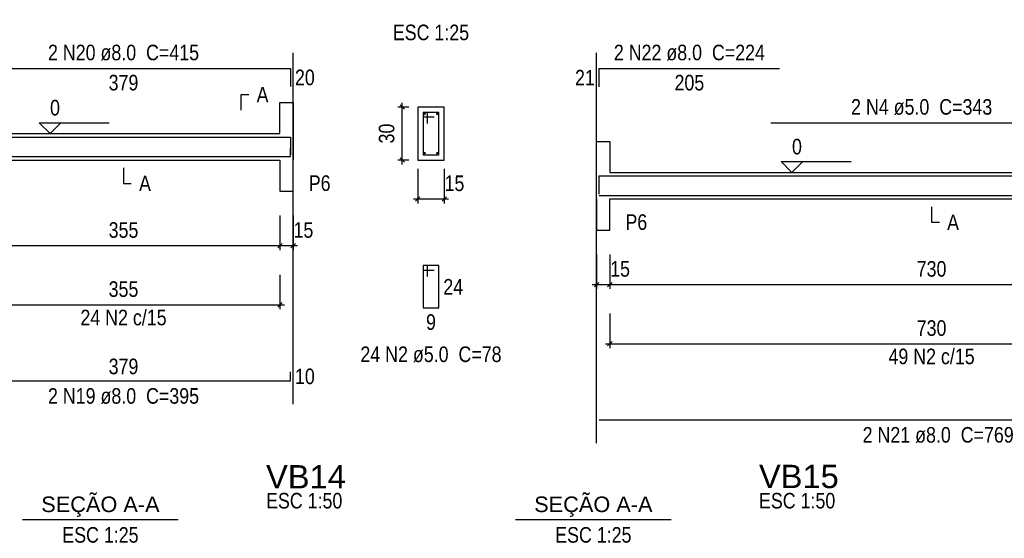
# Model space of a CAD drawing. Extents: x 1874 to 2462, y -2142 to -2023.
# Tile 49 of 74: x 2236 to 2258, y -2064 to -2052. Entities that reach past the tile are written whole.
import ezdxf

# ---------------------------------------------------------------- set-up
doc = ezdxf.new("R2010")
doc.units = 0
doc.header["$LTSCALE"] = 0.1
doc.header["$MEASUREMENT"] = 0
doc.header["$PDMODE"] = 3
doc.header["$PDSIZE"] = 0.1
doc.layers.get('0').update_dxf_attribs({"linetype": 'CONTINUOUS', "lineweight": 25})
doc.layers.get('DEFPOINTS').update_dxf_attribs({"linetype": 'CONTINUOUS', "lineweight": 25})
for name, color, linetype, lineweight in [('Descrição da armadura', 7, 'CONTINUOUS', 5), ('DT-Barras na forma', 20, 'CONTINUOUS', 30), ('DT-Barras no corte', 20, 'CONTINUOUS', 5), ('DT-Barras rebatidas', 20, 'CONTINUOUS', 30), ('DT-Cotas', 1, 'CONTINUOUS', 9), ('DT-Forma', 130, 'CONTINUOUS', 30), ('DT-Pontilhado', 3, 'CONTINUOUS', 25), ('DT-Textos', 7, 'CONTINUOUS', 25), ('DT-Título', 7, 'CONTINUOUS', 25), ('Textos armaduras', 7, 'CONTINUOUS', 5)]:
    doc.layers.add(name, color=color, linetype=linetype, lineweight=lineweight)
doc.styles.add('ARIAL', font='arial.ttf')
doc.styles.add('ArialNarrow', font='ARIALN.TTF')
doc.dimstyles.new('UM_25.000000', dxfattribs={"dimtxt": 0.18, "dimasz": 0.1, "dimexe": 0.1, "dimexo": 0.2, "dimgap": 0, "dimtad": 1, "dimtih": 1, "dimtoh": 1, "dimdec": 0, "dimlfac": 25, "dimzin": 0, "dimdsep": 46, "dimtxsty": 'Standard', "dimblk": 'CLOSED', "dimblk1": 'CLOSED', "dimblk2": 'CLOSED', "dimcen": 0.09, "dimdle": 0.1, "dimadec": 0, "dimazin": 2, "dimtfac": 1, "dimtdec": 4, "dimtofl": 0, "dimtmove": 0, "dimatfit": 3, "dimldrblk": 'CLOSED', "dimfxl": 1, "dimtolj": 1, "dimarcsym": 0})
doc.dimstyles.new('UM_50.000000', dxfattribs={"dimtxt": 0.18, "dimasz": 0.1, "dimexe": 0.1, "dimexo": 0.2, "dimgap": 0, "dimtad": 1, "dimtih": 1, "dimtoh": 1, "dimdec": 1, "dimlfac": 50, "dimzin": 0, "dimdsep": 46, "dimtxsty": 'Standard', "dimblk": 'CLOSED', "dimblk1": 'CLOSED', "dimblk2": 'CLOSED', "dimcen": 0.09, "dimdle": 0.1, "dimadec": 1, "dimazin": 2, "dimtfac": 1, "dimtdec": 4, "dimtofl": 0, "dimtmove": 0, "dimatfit": 3, "dimldrblk": 'CLOSED', "dimfxl": 1, "dimtolj": 1, "dimarcsym": 0})

# ---------------------------------------------------------------- blocks, each defined once
blk = doc.blocks.new('_OBLIQUE')
at = {"color": 0, "linetype": 'ByBlock', "lineweight": -2}
blk.add_line((-0.5, -0.5), (0.5, 0.5), dxfattribs=at)
blk = doc.blocks.new('*D4272')
at = {"layer": 'DEFPOINTS', "color": 0, "transparency": 16777216}
for p in [(2234.563, -2056.468), (2241.663, -2056.468), (2241.663, -2057.351)]:
    blk.add_point(p, dxfattribs=at)
at = {"layer": 'DT-Cotas', "color": 0, "lineweight": -2, "transparency": 16777216}
for p, q in [((2234.563, -2056.668), (2234.563, -2057.451)), ((2241.663, -2056.668), (2241.663, -2057.451)), ((2234.463, -2057.351), (2241.763, -2057.351))]:
    blk.add_line(p, q, dxfattribs=at)
at = {"layer": 'DT-Cotas', "color": 0, "lineweight": -2, "transparency": 16777216, "xscale": 0.1, "yscale": 0.1, "zscale": 0.1, "rotation": 180}
blk.add_blockref('_OBLIQUE', (2234.563, -2057.351), dxfattribs=at)
at = {"layer": 'DT-Cotas', "color": 0, "lineweight": -2, "transparency": 16777216, "xscale": 0.1, "yscale": 0.1, "zscale": 0.1}
blk.add_blockref('_OBLIQUE', (2241.663, -2057.351), dxfattribs=at)
at = {"layer": 'DT-Cotas', "transparency": 16777216, "insert": (2238.113, -2056.998), "char_height": 0.353, "attachment_point": 5, "style": 'ArialNarrow'}
blk.add_mtext('\\A1;355', dxfattribs=at)
blk = doc.blocks.new('*D4273')
at = {"layer": 'DEFPOINTS', "color": 0, "transparency": 16777216}
for p in [(2241.663, -2056.468), (2241.963, -2056.468), (2241.963, -2057.351)]:
    blk.add_point(p, dxfattribs=at)
at = {"layer": 'DT-Cotas', "color": 0, "lineweight": -2, "transparency": 16777216}
for p, q in [((2241.663, -2056.668), (2241.663, -2057.451)), ((2241.963, -2056.668), (2241.963, -2057.451)), ((2241.563, -2057.351), (2242.063, -2057.351))]:
    blk.add_line(p, q, dxfattribs=at)
at = {"layer": 'DT-Cotas', "color": 0, "lineweight": -2, "transparency": 16777216, "xscale": 0.1, "yscale": 0.1, "zscale": 0.1, "rotation": 180}
blk.add_blockref('_OBLIQUE', (2241.663, -2057.351), dxfattribs=at)
at = {"layer": 'DT-Cotas', "color": 0, "lineweight": -2, "transparency": 16777216, "xscale": 0.1, "yscale": 0.1, "zscale": 0.1}
blk.add_blockref('_OBLIQUE', (2241.963, -2057.351), dxfattribs=at)
at = {"layer": 'DT-Cotas', "transparency": 16777216, "insert": (2242.195, -2056.998), "char_height": 0.353, "attachment_point": 5, "rotation": 0.0057, "style": 'ArialNarrow'}
blk.add_mtext('\\A1;15', dxfattribs=at)
blk = doc.blocks.new('*D4274')
at = {"layer": 'DEFPOINTS', "color": 0, "transparency": 16777216}
for p in [(2244.437, -2054.209), (2244.79, -2054.209), (2244.79, -2055.409)]:
    blk.add_point(p, dxfattribs=at)
at = {"layer": 'DT-Cotas', "color": 0, "lineweight": -2, "transparency": 16777216}
for p, q in [((2244.59, -2054.209), (2244.337, -2054.209)), ((2244.437, -2055.509), (2244.437, -2054.109)), ((2244.59, -2055.409), (2244.337, -2055.409))]:
    blk.add_line(p, q, dxfattribs=at)
at = {"layer": 'DT-Cotas', "color": 0, "lineweight": -2, "transparency": 16777216, "xscale": 0.1, "yscale": 0.1, "zscale": 0.1}
for p, rotation in [((2244.437, -2054.209), 90), ((2244.437, -2055.409), 270)]:
    blk.add_blockref('_OBLIQUE', p, dxfattribs=dict(at, rotation=rotation))
at = {"layer": 'DT-Cotas', "transparency": 16777216, "insert": (2244.084, -2054.809), "char_height": 0.353, "attachment_point": 5, "rotation": 90, "style": 'ArialNarrow'}
blk.add_mtext('\\A1;30', dxfattribs=at)
blk = doc.blocks.new('*D4275')
at = {"layer": 'DEFPOINTS', "color": 0, "transparency": 16777216}
for p in [(2244.79, -2055.409), (2245.39, -2055.409), (2245.39, -2056.292)]:
    blk.add_point(p, dxfattribs=at)
at = {"layer": 'DT-Cotas', "color": 0, "lineweight": -2, "transparency": 16777216}
for p, q in [((2244.79, -2055.609), (2244.79, -2056.392)), ((2245.39, -2055.609), (2245.39, -2056.392)), ((2244.69, -2056.292), (2245.49, -2056.292))]:
    blk.add_line(p, q, dxfattribs=at)
at = {"layer": 'DT-Cotas', "color": 0, "lineweight": -2, "transparency": 16777216, "xscale": 0.1, "yscale": 0.1, "zscale": 0.1, "rotation": 180}
blk.add_blockref('_OBLIQUE', (2244.79, -2056.292), dxfattribs=at)
at = {"layer": 'DT-Cotas', "color": 0, "lineweight": -2, "transparency": 16777216, "xscale": 0.1, "yscale": 0.1, "zscale": 0.1}
blk.add_blockref('_OBLIQUE', (2245.39, -2056.292), dxfattribs=at)
at = {"layer": 'DT-Cotas', "transparency": 16777216, "insert": (2245.622, -2055.939), "char_height": 0.353, "attachment_point": 5, "rotation": 0.0057, "style": 'ArialNarrow'}
blk.add_mtext('\\A1;15', dxfattribs=at)
blk = doc.blocks.new('*D4276')
at = {"layer": 'DEFPOINTS', "color": 0, "transparency": 16777216}
for p in [(2234.563, -2057.81), (2241.663, -2057.81), (2241.663, -2058.692)]:
    blk.add_point(p, dxfattribs=at)
at = {"layer": 'DT-Cotas', "color": 0, "lineweight": -2, "transparency": 16777216}
for p, q in [((2234.563, -2058.01), (2234.563, -2058.792)), ((2241.663, -2058.01), (2241.663, -2058.792)), ((2234.463, -2058.692), (2241.763, -2058.692))]:
    blk.add_line(p, q, dxfattribs=at)
at = {"layer": 'DT-Cotas', "color": 0, "lineweight": -2, "transparency": 16777216, "xscale": 0.1, "yscale": 0.1, "zscale": 0.1, "rotation": 180}
blk.add_blockref('_OBLIQUE', (2234.563, -2058.692), dxfattribs=at)
at = {"layer": 'DT-Cotas', "color": 0, "lineweight": -2, "transparency": 16777216, "xscale": 0.1, "yscale": 0.1, "zscale": 0.1}
blk.add_blockref('_OBLIQUE', (2241.663, -2058.692), dxfattribs=at)
at = {"layer": 'DT-Cotas', "transparency": 16777216, "insert": (2238.113, -2058.339), "char_height": 0.353, "attachment_point": 5, "style": 'ArialNarrow'}
blk.add_mtext('\\A1;355', dxfattribs=at)
blk = doc.blocks.new('*D4277')
at = {"layer": 'DEFPOINTS', "color": 0, "transparency": 16777216}
for p in [(2248.848, -2057.351), (2249.148, -2057.351), (2249.148, -2058.233)]:
    blk.add_point(p, dxfattribs=at)
at = {"layer": 'DT-Cotas', "color": 0, "lineweight": -2, "transparency": 16777216}
for p, q in [((2248.848, -2057.551), (2248.848, -2058.333)), ((2249.148, -2057.551), (2249.148, -2058.333)), ((2248.748, -2058.233), (2249.248, -2058.233))]:
    blk.add_line(p, q, dxfattribs=at)
at = {"layer": 'DT-Cotas', "color": 0, "lineweight": -2, "transparency": 16777216, "xscale": 0.1, "yscale": 0.1, "zscale": 0.1, "rotation": 180}
blk.add_blockref('_OBLIQUE', (2248.848, -2058.233), dxfattribs=at)
at = {"layer": 'DT-Cotas', "color": 0, "lineweight": -2, "transparency": 16777216, "xscale": 0.1, "yscale": 0.1, "zscale": 0.1}
blk.add_blockref('_OBLIQUE', (2249.148, -2058.233), dxfattribs=at)
at = {"layer": 'DT-Cotas', "transparency": 16777216, "insert": (2249.38, -2057.88), "char_height": 0.353, "attachment_point": 5, "rotation": 0.0057, "style": 'ArialNarrow'}
blk.add_mtext('\\A1;15', dxfattribs=at)
blk = doc.blocks.new('*D4278')
at = {"layer": 'DEFPOINTS', "color": 0, "transparency": 16777216}
for p in [(2249.148, -2057.351), (2263.748, -2057.351), (2263.748, -2058.233)]:
    blk.add_point(p, dxfattribs=at)
at = {"layer": 'DT-Cotas', "color": 0, "lineweight": -2, "transparency": 16777216}
for p, q in [((2249.148, -2057.551), (2249.148, -2058.333)), ((2263.748, -2057.551), (2263.748, -2058.333)), ((2249.048, -2058.233), (2263.848, -2058.233))]:
    blk.add_line(p, q, dxfattribs=at)
at = {"layer": 'DT-Cotas', "color": 0, "lineweight": -2, "transparency": 16777216, "xscale": 0.1, "yscale": 0.1, "zscale": 0.1, "rotation": 180}
blk.add_blockref('_OBLIQUE', (2249.148, -2058.233), dxfattribs=at)
at = {"layer": 'DT-Cotas', "color": 0, "lineweight": -2, "transparency": 16777216, "xscale": 0.1, "yscale": 0.1, "zscale": 0.1}
blk.add_blockref('_OBLIQUE', (2263.748, -2058.233), dxfattribs=at)
at = {"layer": 'DT-Cotas', "transparency": 16777216, "insert": (2256.448, -2057.88), "char_height": 0.353, "attachment_point": 5, "style": 'ArialNarrow'}
blk.add_mtext('\\A1;730', dxfattribs=at)
blk = doc.blocks.new('*D4257')
at = {"layer": 'DEFPOINTS', "color": 0, "transparency": 16777216}
for p in [(2249.148, -2058.692), (2263.748, -2058.692), (2263.748, -2059.575)]:
    blk.add_point(p, dxfattribs=at)
at = {"layer": 'DT-Cotas', "color": 0, "lineweight": -2, "transparency": 16777216}
for p, q in [((2249.148, -2058.892), (2249.148, -2059.675)), ((2263.748, -2058.892), (2263.748, -2059.675)), ((2249.048, -2059.575), (2263.848, -2059.575))]:
    blk.add_line(p, q, dxfattribs=at)
at = {"layer": 'DT-Cotas', "color": 0, "lineweight": -2, "transparency": 16777216, "xscale": 0.1, "yscale": 0.1, "zscale": 0.1, "rotation": 180}
blk.add_blockref('_OBLIQUE', (2249.148, -2059.575), dxfattribs=at)
at = {"layer": 'DT-Cotas', "color": 0, "lineweight": -2, "transparency": 16777216, "xscale": 0.1, "yscale": 0.1, "zscale": 0.1}
blk.add_blockref('_OBLIQUE', (2263.748, -2059.575), dxfattribs=at)
at = {"layer": 'DT-Cotas', "transparency": 16777216, "insert": (2256.448, -2059.222), "char_height": 0.353, "attachment_point": 5, "style": 'ArialNarrow'}
blk.add_mtext('\\A1;730', dxfattribs=at)

msp = doc.modelspace()

# ---------------------------------------------------------------- linework, layer by layer
at = {"layer": 'DT-Barras na forma'}
for p, q in [((2245.0098, -2054.3294), (2244.9098, -2054.3294)), ((2244.9098, -2054.3294), (2244.9098, -2055.2894)), ((2245.2698, -2054.3294), (2244.9098, -2054.3294)), ((2244.9098, -2054.3294), (2244.9098, -2054.4294)), ((2244.9098, -2054.4294), (2245.1598, -2054.4294)), ((2245.0098, -2054.5794), (2245.0098, -2054.3294)), ((2245.2698, -2055.2894), (2245.2698, -2054.3294)), ((2244.9098, -2055.2894), (2245.2698, -2055.2894))]:
    msp.add_line(p, q, dxfattribs=at)
for points in [[(2234.3234, -2055.2921), (2234.3234, -2054.8874), (2241.9034, -2054.8874), (2241.9034, -2055.2921)], [(2234.3234, -2055.1314), (2234.3234, -2055.3314), (2241.9034, -2055.3314), (2241.9034, -2055.1314)], [(2248.908, -2056.185), (2248.908, -2055.7699), (2252.998, -2055.7699)], [(2252.798, -2055.7669), (2259.648, -2055.7669)], [(2248.908, -2056.2139), (2264.288, -2056.2139)]]:
    msp.add_lwpolyline(points, dxfattribs=at)
at = {"layer": 'DT-Barras no corte'}
for centre in [(2244.9458, -2054.3654), (2245.2338, -2054.3654), (2244.9458, -2055.2534), (2245.2338, -2055.2534)]:
    msp.add_circle(centre, 0.016, dxfattribs=at)
at = {"layer": 'DT-Barras rebatidas'}
for p, q in [((2234.3234, -2053.3342), (2241.9034, -2053.3342)), ((2241.9034, -2053.3342), (2241.9034, -2053.7389)), ((2248.908, -2053.7493), (2248.908, -2053.3342)), ((2248.908, -2053.3342), (2252.998, -2053.3342)), ((2252.798, -2054.5667), (2259.648, -2054.5667)), ((2245.0098, -2057.8039), (2244.9098, -2057.8039)), ((2244.9098, -2057.8039), (2244.9098, -2058.7639)), ((2245.2698, -2057.8039), (2244.9098, -2057.8039)), ((2244.9098, -2057.8039), (2244.9098, -2057.9039)), ((2245.0098, -2058.0539), (2245.0098, -2057.8039)), ((2245.2698, -2058.7639), (2245.2698, -2057.8039)), ((2244.9098, -2057.9039), (2245.1598, -2057.9039)), ((2244.9098, -2058.7639), (2245.2698, -2058.7639)), ((2241.9034, -2060.4146), (2241.9034, -2060.2146)), ((2234.3234, -2060.4146), (2241.9034, -2060.4146)), ((2248.908, -2061.2971), (2264.288, -2061.2971))]:
    msp.add_line(p, q, dxfattribs=at)
at = {"layer": 'DT-Forma'}
for p, q in [((2241.6634, -2054.8094), (2241.6634, -2054.1034)), ((2241.6634, -2054.1034), (2241.9634, -2054.1034)), ((2241.9634, -2054.1034), (2241.9634, -2054.8094)), ((2245.3898, -2054.2094), (2244.7898, -2054.2094)), ((2244.7898, -2054.2094), (2244.7898, -2055.4094)), ((2245.3898, -2055.4094), (2245.3898, -2054.2094)), ((2234.5634, -2054.8094), (2241.6634, -2054.8094)), ((2248.848, -2055.6919), (2248.848, -2054.9859)), ((2248.848, -2054.9859), (2249.148, -2054.9859)), ((2249.148, -2054.9859), (2249.148, -2055.6919)), ((2234.5634, -2055.4094), (2241.6634, -2055.4094)), ((2241.6634, -2055.4094), (2241.6634, -2056.1154)), ((2241.9634, -2056.1154), (2241.9634, -2055.4094)), ((2244.7898, -2055.4094), (2245.3898, -2055.4094)), ((2249.148, -2055.6919), (2263.748, -2055.6919)), ((2241.6634, -2056.1154), (2241.9634, -2056.1154)), ((2248.848, -2056.2919), (2248.848, -2056.9979)), ((2249.148, -2056.9979), (2249.148, -2056.2919)), ((2249.148, -2056.2919), (2263.748, -2056.2919)), ((2248.848, -2056.9979), (2249.148, -2056.9979))]:
    msp.add_line(p, q, dxfattribs=at)
at = {"layer": 'DT-Forma', "linetype": 'Continuous'}
for p, q in [((2241.9634, -2054.8094), (2241.9634, -2055.4094)), ((2248.848, -2056.2919), (2248.848, -2055.6919))]:
    msp.add_line(p, q, dxfattribs=at)
at = {"layer": 'DT-Pontilhado', "ltscale": 0.05}
for p, q in [((2241.9634, -2060.9441), (2241.9634, -2052.9812)), ((2248.848, -2061.8266), (2248.848, -2052.9812))]:
    msp.add_line(p, q, dxfattribs=at)
at = {"layer": 'DT-Textos'}
for p, q in [((2235.8245, -2063.5607), (2239.3545, -2063.5607)), ((2247.0091, -2063.5607), (2250.5391, -2063.5607))]:
    msp.add_line(p, q, dxfattribs=at)
for points in [[(2240.7809, -2054.2799), (2240.7809, -2053.9269), (2240.9574, -2053.9269)], [(2236.6934, -2054.5623), (2236.4463, -2054.8094), (2236.1992, -2054.5623), (2237.7877, -2054.5623)], [(2238.1134, -2055.5859), (2238.1134, -2055.9389), (2238.2899, -2055.9389)], [(2253.528, -2055.4448), (2253.2809, -2055.6919), (2253.0338, -2055.4448), (2254.6223, -2055.4448)], [(2256.448, -2056.4684), (2256.448, -2056.8214), (2256.6245, -2056.8214)]]:
    msp.add_lwpolyline(points, dxfattribs=at)

# ---------------------------------------------------------------- texts
at = {"layer": 'Descrição da armadura', "char_height": 0.353, "attachment_point": 8, "line_spacing_factor": 0.9, "style": 'ArialNarrow'}
for s, insert, width in [('2 N20 ø8.0  C=415', (2238.1137, -2053.1573), 7.2012), ('2 N22 ø8.0  C=224', (2250.9533, -2053.1573), 7.2012), ('2 N4 ø5.0  C=343', (2256.2233, -2054.3903), 6.7776), ('24 N2 c/15', (2238.1134, -2059.1618), 4.236), ('24 N2 ø5.0  C=78', (2245.0897, -2059.9993), 6.7776), ('49 N2 c/15', (2256.448, -2060.0443), 4.236), ('2 N19 ø8.0  C=395', (2238.1137, -2060.9443), 7.2012), ('2 N21 ø8.0  C=769', (2256.5983, -2061.8263), 7.2012)]:
    msp.add_mtext(s, dxfattribs=dict(at, insert=insert, width=width))
at = {"layer": 'DT-Textos', "char_height": 0.353, "line_spacing_factor": 0.798}
for s, insert, width, attachment_point, style in [('ESC 1:25', (2245.0897, -2052.6973), 3.3888, 8, 'ArialNarrow'), ('A', (2241.1337, -2054.1033), 0.4236, 7, 'ArialNarrow'), ('0', (2236.4467, -2054.4033), 0.4236, 7, 'ArialNarrow'), ('0', (2253.2813, -2055.2863), 0.4236, 7, 'ArialNarrow'), ('A', (2238.4667, -2056.1153), 0.4236, 7, 'ArialNarrow'), ('P6', (2242.3167, -2056.1153), 0.8472, 7, 'ArialNarrow'), ('P6', (2249.5013, -2056.9983), 0.8472, 7, 'ArialNarrow'), ('A', (2256.8013, -2056.9983), 0.4236, 7, 'ArialNarrow'), ('SEÇÃO A-A', (2237.5894, -2063.5006), 3.8124, 8, 'ARIAL'), ('ESC 1:50', (2241.348, -2063.3151), 3.3888, 7, 'ArialNarrow'), ('SEÇÃO A-A', (2248.774, -2063.5006), 3.8124, 8, 'ARIAL'), ('ESC 1:50', (2252.5326, -2063.3151), 3.3888, 7, 'ArialNarrow'), ('ESC 1:25', (2237.5894, -2064.0901), 3.3888, 8, 'ArialNarrow'), ('ESC 1:25', (2248.774, -2064.0901), 3.3888, 8, 'ArialNarrow')]:
    msp.add_mtext(s, dxfattribs=dict(at, insert=insert, width=width, attachment_point=attachment_point, style=style))
at = {"layer": 'DT-Título', "char_height": 0.5295, "width": 2.5416, "attachment_point": 7, "line_spacing_factor": 0.798, "style": 'ARIAL'}
for s, insert in [('VB14', (2241.348, -2062.8559)), ('VB15', (2252.5326, -2062.8559))]:
    msp.add_mtext(s, dxfattribs=dict(at, insert=insert))
at = {"layer": 'Textos armaduras', "char_height": 0.353, "line_spacing_factor": 0.9, "style": 'ArialNarrow'}
for s, insert, width, attachment_point in [('20', (2242.0034, -2053.3601), 1.2472, 1), ('21', (2248.808, -2053.7182), 1.2472, 9), ('379', (2238.1134, -2053.4781), 1.6708, 2), ('205', (2250.953, -2053.4781), 1.6708, 2), ('24', (2245.3698, -2058.1074), 1.2472, 1), ('9', (2245.0898, -2058.9078), 0.8236, 2), ('379', (2238.1134, -2060.2707), 1.6708, 8), ('10', (2242.0034, -2060.1381), 1.2472, 1)]:
    msp.add_mtext(s, dxfattribs=dict(at, insert=insert, width=width, attachment_point=attachment_point))

# ---------------------------------------------------------------- dimensions: what is measured, and where the dimension line sits
at = {"layer": 'DT-Cotas'}
dim = msp.add_linear_dim(base=(2244.4368, -2054.2094), p1=(2244.7898, -2055.4094), p2=(2244.7898, -2054.2094), angle=90, dimstyle='UM_25.000000', override={"dimtxt": 0.353, "dimasz": 0.1, "dimexe": 0.1, "dimexo": 0.2, "dimtad": 1, "dimtih": 0, "dimtoh": 0, "dimdec": 1, "dimlfac": 25, "dimzin": 8, "dimtxsty": 'ArialNarrow', "dimblk": 'OBLIQUE', "dimblk1": 'OBLIQUE', "dimblk2": 'OBLIQUE', "dimsah": 1, "dimdle": 0.1, "dimse1": 0, "dimse2": 0, "dimclrt": 256, "dimadec": 1, "dimazin": 3, "dimtmove": 2, "dimldrblk": 'OBLIQUE'}, dxfattribs=at)
dim.commit()
dim.dimension.update_dxf_attribs({"geometry": '*D4274', "text_midpoint": (2244.0838, -2054.8094), "dimtype": 160, "text_rotation": 90})
for base, p1, p2, dimstyle, override, picture, middle in [((2245.3898, -2056.2919), (2244.7898, -2055.4094), (2245.3898, -2055.4094), 'UM_25.000000', {"dimtxt": 0.353, "dimasz": 0.1, "dimexe": 0.1, "dimexo": 0.2, "dimtad": 1, "dimtih": 0, "dimtoh": 0, "dimdec": 1, "dimlfac": 25, "dimzin": 8, "dimtxsty": 'ArialNarrow', "dimblk": 'OBLIQUE', "dimblk1": 'OBLIQUE', "dimblk2": 'OBLIQUE', "dimsah": 1, "dimdle": 0.1, "dimse1": 0, "dimse2": 0, "dimclrt": 256, "dimadec": 1, "dimazin": 3, "dimtmove": 2, "dimldrblk": 'OBLIQUE'}, '*D4275', (2245.6216, -2055.9389)), ((2241.9634, -2057.3509), (2241.6634, -2056.4684), (2241.9634, -2056.4684), 'UM_50.000000', {"dimtxt": 0.353, "dimasz": 0.1, "dimexe": 0.1, "dimexo": 0.2, "dimtad": 1, "dimtih": 0, "dimtoh": 0, "dimdec": 1, "dimlfac": 50, "dimzin": 8, "dimtxsty": 'ArialNarrow', "dimblk": 'OBLIQUE', "dimblk1": 'OBLIQUE', "dimblk2": 'OBLIQUE', "dimsah": 1, "dimdle": 0.1, "dimse1": 0, "dimse2": 0, "dimclrt": 256, "dimadec": 1, "dimazin": 3, "dimtmove": 2, "dimldrblk": 'OBLIQUE'}, '*D4273', (2242.1952, -2056.9979)), ((2249.148, -2058.2334), (2248.848, -2057.3509), (2249.148, -2057.3509), 'UM_50.000000', {"dimtxt": 0.353, "dimasz": 0.1, "dimexe": 0.1, "dimexo": 0.2, "dimtad": 1, "dimtih": 0, "dimtoh": 0, "dimdec": 1, "dimlfac": 50, "dimzin": 8, "dimtxsty": 'ArialNarrow', "dimblk": 'OBLIQUE', "dimblk1": 'OBLIQUE', "dimblk2": 'OBLIQUE', "dimsah": 1, "dimdle": 0.1, "dimse1": 0, "dimse2": 0, "dimclrt": 256, "dimadec": 1, "dimazin": 3, "dimtmove": 2, "dimldrblk": 'OBLIQUE'}, '*D4277', (2249.3798, -2057.8804))]:
    dim = msp.add_linear_dim(base=base, p1=p1, p2=p2, dimstyle=dimstyle, override=override, dxfattribs=at)
    dim.commit()
    dim.dimension.update_dxf_attribs({"geometry": picture, "text_midpoint": middle, "dimtype": 160, "text_rotation": 0.00573})
for base, p1, p2, picture, middle in [((2241.6634, -2057.3509), (2234.5634, -2056.4684), (2241.6634, -2056.4684), '*D4272', (2238.1134, -2056.9979)), ((2263.748, -2058.2334), (2249.148, -2057.3509), (2263.748, -2057.3509), '*D4278', (2256.448, -2057.8804)), ((2241.6634, -2058.6923), (2234.5634, -2057.8098), (2241.6634, -2057.8098), '*D4276', (2238.1134, -2058.3393)), ((2263.748, -2059.5748), (2249.148, -2058.6923), (2263.748, -2058.6923), '*D4257', (2256.448, -2059.2218))]:
    dim = msp.add_linear_dim(base=base, p1=p1, p2=p2, dimstyle='UM_50.000000', override={"dimtxt": 0.353, "dimasz": 0.1, "dimexe": 0.1, "dimexo": 0.2, "dimtad": 1, "dimtih": 0, "dimtoh": 0, "dimdec": 1, "dimlfac": 50, "dimzin": 8, "dimtxsty": 'ArialNarrow', "dimblk": 'OBLIQUE', "dimblk1": 'OBLIQUE', "dimblk2": 'OBLIQUE', "dimsah": 1, "dimdle": 0.1, "dimse1": 0, "dimse2": 0, "dimclrt": 256, "dimadec": 1, "dimazin": 3, "dimtmove": 2, "dimldrblk": 'OBLIQUE'}, dxfattribs=at)
    dim.commit()
    dim.dimension.update_dxf_attribs({"geometry": picture, "text_midpoint": middle, "dimtype": 160})

doc.saveas('drawing.dxf')
